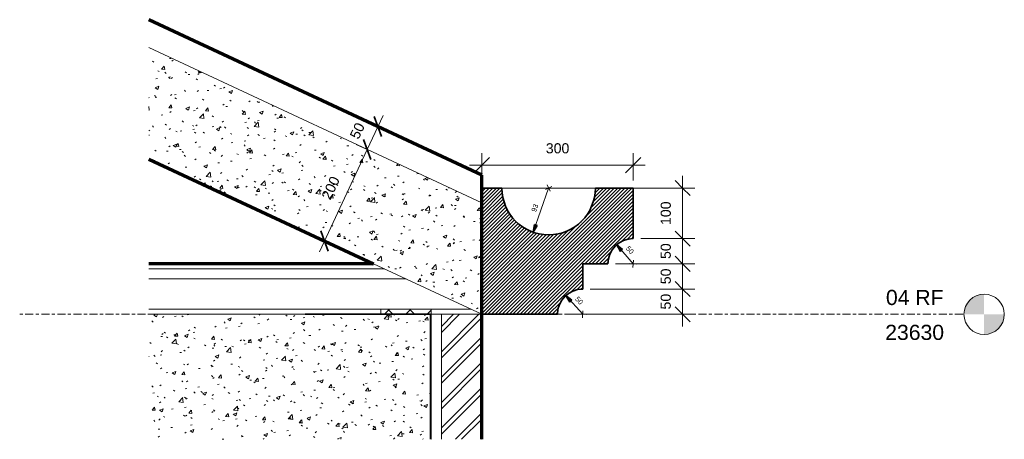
# Model space of a CAD drawing. Header units: millimetres. Extents: x 23820 to 25771, y 5683 to 6513.
import ezdxf

# ---------------------------------------------------------------- set-up
doc = ezdxf.new("R2010")
doc.units = ezdxf.units.MM
doc.linetypes.add('Centre', pattern=[31.75, 6.35, -4.7625, 15.875, -4.7625])
for name, color, linetype, lineweight in [('A-ANNO-DIMS', 211, 'Continuous', 9), ('A-ANNO-DIMS-10', 211, 'Continuous', 9), ('A-FLOR', 192, 'Continuous', 35), ('A-FLOR-LEVL', 51, 'Continuous', 9), ('A-FLOR-MCUT', 51, 'Continuous', 18), ('A-FLOR-PATT', 8, 'Continuous', 70), ('A-ROOF', 132, 'Continuous', 35), ('A-ROOF-PATT', 132, 'Continuous', 70), ('A-WALL', 113, 'Continuous', 35), ('A-WALL-PATT', 111, 'Continuous', 70)]:
    doc.layers.add(name, color=color, linetype=linetype, lineweight=lineweight)
doc.styles.add('Arial', font='arial.ttf', dxfattribs={"height": 30})
doc.styles.add('Arial_1', font='arial.ttf', dxfattribs={"height": 20})
doc.styles.add('Arial_2', font='arial.ttf', dxfattribs={"height": 10})
doc.dimstyles.new('Arrow_-_2_5mm_Arial', dxfattribs={"dimscale": 304.8, "dimtxt": 10.202594, "dimasz": 0.049213, "dimexe": 0.07874, "dimexo": 0, "dimgap": 0.016404, "dimtad": 1, "dimjust": 3, "dimdec": 0, "dimzin": 0, "dimdsep": 46, "dimtxsty": 'Arial_2', "dimsah": 1, "dimcen": 0.09, "dimazin": 0, "dimtfac": 1, "dimtdec": 4, "dimtix": 1, "dimtmove": 0, "dimatfit": 2, "dimfxl": 1, "dimtvp": 1, "dimtfill": 1, "dimtolj": 1, "dimtzin": 0, "dimarcsym": 2})
doc.dimstyles.new('Diagonal_-_2_5mm_Arial', dxfattribs={"dimscale": 304.8, "dimtxt": 20.405188, "dimasz": 0.098425, "dimexe": 0.07874, "dimexo": 0.049213, "dimgap": 0.057415, "dimtad": 1, "dimdec": 0, "dimzin": 0, "dimdsep": 46, "dimtxsty": 'Arial_1', "dimblk1": 'OBLIQUE', "dimblk2": 'OBLIQUE', "dimsah": 1, "dimcen": 0.09, "dimdle": 0.07874, "dimazin": 0, "dimtfac": 1, "dimtdec": 4, "dimtix": 1, "dimtmove": 0, "dimatfit": 3, "dimfxl": 1, "dimtvp": 1, "dimtolj": 1, "dimtzin": 0, "dimarcsym": 2})
pattern_1 = [(50, (19481.45, -22.5), (72.87376, -6.37607), [7.62, -83.82]), (355, (19481.45, -22.5), (-14.097, 76.42244), [6.096, -67.056]), (100.451, (19487.52, -23.03), (58.77696, 70.0469), [6.476, -71.236]), (46.184, (19481.45, -2.18), (108.4314, -16.8175), [11.43, -125.73]), (96.636, (19490.49, -3.58), (94.961, 98.9709), [9.714, -106.854]), (351.184, (19481.45, -2.18), (94.9623, 98.9702), [9.144, -100.584]), (21, (19491.61, -7.26), (60.64565, -40.90654), [7.62, -83.82]), (326, (19491.61, -7.26), (24.7208, 73.6749), [6.096, -67.056]), (71.451, (19496.66, -10.67), (85.3669, 32.76874), [6.476, -71.236]), (37.5, (19481.45, -22.5), (1.235525, 33.82243), [3.353, -62.89, 3.353, -64.719, -67.31]), (37.5, (19481.45, -22.5), (1.235525, 33.82243), [-134.315, 3.353, -63.957]), (7.5, (19481.45, -22.5), (26.72815, 40.07255), [3.353, -35.458, 3.353, -61.366, -25.654]), (7.5, (19481.45, -22.5), (26.72815, 40.07255), [-103.53, 3.353, -22.301]), (327.5, (19458.792, -22.5), (54.23632, -2.29212), [3.353, -22.047, 3.353, -75.895, -105.156]), (327.5, (19458.792, -22.5), (54.23632, -2.29212), [-104.648, 3.353, -101.803]), (317.5, (19448.63, -22.5), (59.25158, 10.17014), [3.353, -29.667, 3.353, -49.276, -74.676]), (317.5, (19448.63, -22.5), (59.25158, 10.17014), [-85.649, 3.353, -71.323])]

# ---------------------------------------------------------------- blocks, each defined once
blk = doc.blocks.new('Level - M_Level Head - Circle-24867-Roof Fescia Section')
at = {"layer": 'A-FLOR-LEVL'}
h = blk.add_hatch(color=256, dxfattribs=at)
edge = h.paths.add_edge_path()
edge.add_line((25731.1, 5930), (25691.1, 5930))
edge.add_arc((25731.1, 5930), 40, 90, 180, ccw=False)
edge.add_line((25731.1, 5970), (25731.1, 5930))
h = blk.add_hatch(color=256, dxfattribs=at)
edge = h.paths.add_edge_path()
edge.add_line((25731.1, 5890), (25731.1, 5930))
edge.add_line((25731.1, 5930), (25771.1, 5930))
edge.add_arc((25731.1, 5930), 40, -90, 0, ccw=False)
blk.add_circle((25731.1, 5930), 40, dxfattribs=at)
blk = doc.blocks.new('DIMBLOCK1-Roof Fescia Section')
at = {"layer": 'A-ANNO-DIMS-10', "lineweight": 35}
for p, q in [((25133.8, 5980), (25118.8, 5995)), ((25133.8, 5980), (25148.8, 5965)), ((25133.8, 5930), (25118.8, 5945)), ((25133.8, 5930), (25148.8, 5915))]:
    blk.add_line(p, q, dxfattribs=at)
at = {"layer": 'A-ANNO-DIMS-10'}
for p, q in [((24950.8, 5980), (25157.8, 5980)), ((25133.8, 5980), (24950.8, 5980)), ((25133.8, 5906), (25133.8, 5980)), ((24900.8, 5930), (25157.8, 5930)), ((25133.8, 5930), (24900.8, 5930))]:
    blk.add_line(p, q, dxfattribs=at)
at = {"layer": 'A-ANNO-DIMS-10', "color": 0, "insert": (25090.3, 5939.6), "char_height": 20, "width": 36.918, "attachment_point": 1, "rotation": 90, "line_spacing_factor": 0.941778, "style": 'Arial_1'}
blk.add_mtext('50', dxfattribs=at)
blk = doc.blocks.new('_Oblique')
at = {"color": 0, "linetype": 'ByBlock', "lineweight": -2}
blk.add_line((-0.5, -0.5), (0.5, 0.5), dxfattribs=at)
blk = doc.blocks.new('DIMBLOCK2-Roof Fescia Section')
at = {"layer": 'A-ANNO-DIMS-10'}
for p, q in [((25000.8, 6030), (25157.8, 6030)), ((25133.8, 6030), (25000.8, 6030)), ((25133.8, 5980), (25133.8, 6030)), ((24950.8, 5980), (25157.8, 5980)), ((25133.8, 5980), (24950.8, 5980))]:
    blk.add_line(p, q, dxfattribs=at)
at = {"layer": 'A-ANNO-DIMS-10', "lineweight": 35}
for p, q in [((25133.8, 6030), (25118.8, 6045)), ((25133.8, 6030), (25148.8, 6015)), ((25133.8, 5980), (25118.8, 5995)), ((25133.8, 5980), (25148.8, 5965))]:
    blk.add_line(p, q, dxfattribs=at)
at = {"layer": 'A-ANNO-DIMS-10', "color": 0, "insert": (25090.3, 5989.6), "char_height": 20, "width": 36.918, "attachment_point": 1, "rotation": 90, "line_spacing_factor": 0.941778, "style": 'Arial_1'}
blk.add_mtext('50', dxfattribs=at)
blk = doc.blocks.new('DIMBLOCK3-Roof Fescia Section')
at = {"layer": 'A-ANNO-DIMS-10', "lineweight": 35}
for p, q in [((25133.8, 6080), (25118.8, 6095)), ((25133.8, 6080), (25148.8, 6065)), ((25133.8, 6030), (25118.8, 6045)), ((25133.8, 6030), (25148.8, 6015))]:
    blk.add_line(p, q, dxfattribs=at)
at = {"layer": 'A-ANNO-DIMS-10'}
for p, q in [((25050.8, 6080), (25157.8, 6080)), ((25133.8, 6080), (25050.8, 6080)), ((25133.8, 6030), (25133.8, 6080)), ((25000.8, 6030), (25157.8, 6030)), ((25133.8, 6030), (25000.8, 6030))]:
    blk.add_line(p, q, dxfattribs=at)
at = {"layer": 'A-ANNO-DIMS-10', "color": 0, "insert": (25090.3, 6039.6), "char_height": 20, "width": 36.918, "attachment_point": 1, "rotation": 90, "line_spacing_factor": 0.941778, "style": 'Arial_1'}
blk.add_mtext('50', dxfattribs=at)
blk = doc.blocks.new('DIMBLOCK4-Roof Fescia Section')
at = {"layer": 'A-ANNO-DIMS-10'}
for p, q in [((25133.8, 6080), (25133.8, 6204)), ((24790.8, 6180), (25157.8, 6180)), ((25133.8, 6180), (24790.8, 6180)), ((25050.8, 6080), (25157.8, 6080)), ((25133.8, 6080), (25050.8, 6080))]:
    blk.add_line(p, q, dxfattribs=at)
at = {"layer": 'A-ANNO-DIMS-10', "lineweight": 35}
for p, q in [((25133.8, 6180), (25118.8, 6195)), ((25133.8, 6180), (25148.8, 6165)), ((25133.8, 6080), (25118.8, 6095)), ((25133.8, 6080), (25148.8, 6065))]:
    blk.add_line(p, q, dxfattribs=at)
at = {"layer": 'A-ANNO-DIMS-10', "color": 0, "insert": (25090.3, 6106.9), "char_height": 20, "width": 55.377, "attachment_point": 1, "rotation": 90, "line_spacing_factor": 0.941778, "style": 'Arial_1'}
blk.add_mtext('100', dxfattribs=at)
blk = doc.blocks.new('DIMBLOCK5-Roof Fescia Section')
at = {"layer": 'A-ANNO-DIMS-10', "lineweight": 35}
blk.add_hatch(color=256, dxfattribs=at).paths.add_polyline_path([(24837.9, 6092.6), (24845.3, 6105.9), (24840.3, 6107.7)])
at = {"layer": 'A-ANNO-DIMS-10'}
for p, q in [((24871.4, 6173.6), (24865.2, 6186.4)), ((24868.3, 6180), (24837.9, 6092.6)), ((24861.9, 6176.9), (24874.6, 6183.1))]:
    blk.add_line(p, q, dxfattribs=at)
at = {"layer": 'A-ANNO-DIMS-10', "lineweight": 35}
for p, q in [((24840.3, 6107.7), (24837.9, 6092.6)), ((24845.3, 6105.9), (24840.3, 6107.7)), ((24837.9, 6092.6), (24845.3, 6105.9))]:
    blk.add_line(p, q, dxfattribs=at)
at = {"layer": 'A-ANNO-DIMS-10'}
blk.add_arc((24868.3, 6180), 92.5, 235.9704, 265.7023, dxfattribs=at)
at = {"layer": 'A-ANNO-DIMS-10', "color": 0, "insert": (24833.6, 6135), "char_height": 10, "width": 18.459, "attachment_point": 1, "rotation": 70.8364, "line_spacing_factor": 0.941778, "style": 'Arial_2', "bg_fill": 3, "box_fill_scale": 1.25, "bg_fill_color": 256, "bg_fill_true_color": 13158600, "bg_fill_transparency": 0}
blk.add_mtext('93', dxfattribs=at)
blk = doc.blocks.new('DIMBLOCK6-Roof Fescia Section')
at = {"layer": 'A-ANNO-DIMS-10', "lineweight": 35}
blk.add_hatch(color=256, dxfattribs=at).paths.add_polyline_path([(25003.1, 6067.8), (25010.9, 6054.7), (25014.9, 6058.2)])
at = {"layer": 'A-ANNO-DIMS-10'}
for p, q in [((25035.8, 6030), (25003.1, 6067.8)), ((25028.7, 6030.5), (25042.8, 6029.5)), ((25036.3, 6037.1), (25035.3, 6022.9))]:
    blk.add_line(p, q, dxfattribs=at)
at = {"layer": 'A-ANNO-DIMS-10', "lineweight": 35}
for p, q in [((25003.1, 6067.8), (25010.9, 6054.7)), ((25014.9, 6058.2), (25003.1, 6067.8)), ((25010.9, 6054.7), (25014.9, 6058.2))]:
    blk.add_line(p, q, dxfattribs=at)
at = {"layer": 'A-ANNO-DIMS-10'}
blk.add_arc((25035.8, 6030), 50, 103.3452, 158.3492, dxfattribs=at)
at = {"layer": 'A-ANNO-DIMS-10', "color": 0, "insert": (25028, 6066.5), "char_height": 10, "width": 18.459, "attachment_point": 1, "rotation": 310.8472, "line_spacing_factor": 0.941778, "style": 'Arial_2', "bg_fill": 3, "box_fill_scale": 1.25, "bg_fill_color": 256, "bg_fill_true_color": 13158600, "bg_fill_transparency": 0}
blk.add_mtext('50', dxfattribs=at)
blk = doc.blocks.new('DIMBLOCK7-Roof Fescia Section')
at = {"layer": 'A-ANNO-DIMS-10', "lineweight": 35}
blk.add_hatch(color=256, dxfattribs=at).paths.add_polyline_path([(24902.4, 5967.2), (24910.4, 5954.2), (24914.4, 5957.8)])
at = {"layer": 'A-ANNO-DIMS-10'}
for p, q in [((24935.8, 5930), (24902.4, 5967.2)), ((24936.2, 5937.1), (24935.4, 5922.9)), ((24928.7, 5930.4), (24942.9, 5929.6))]:
    blk.add_line(p, q, dxfattribs=at)
at = {"layer": 'A-ANNO-DIMS-10', "lineweight": 35}
for p, q in [((24902.4, 5967.2), (24910.4, 5954.2)), ((24914.4, 5957.8), (24902.4, 5967.2)), ((24910.4, 5954.2), (24914.4, 5957.8))]:
    blk.add_line(p, q, dxfattribs=at)
at = {"layer": 'A-ANNO-DIMS-10'}
blk.add_arc((24935.8, 5930), 50, 104.4964, 159.5003, dxfattribs=at)
at = {"layer": 'A-ANNO-DIMS-10', "color": 0, "insert": (24927.3, 5966.3), "char_height": 10, "width": 18.459, "attachment_point": 1, "rotation": 311.9983, "line_spacing_factor": 0.941778, "style": 'Arial_2', "bg_fill": 3, "box_fill_scale": 1.25, "bg_fill_color": 256, "bg_fill_true_color": 13158600, "bg_fill_transparency": 0}
blk.add_mtext('50', dxfattribs=at)
blk = doc.blocks.new('DIMBLOCK8-Roof Fescia Section')
at = {"layer": 'A-ANNO-DIMS-10'}
for p, q in [((24735.8, 6195), (24735.8, 6249.3)), ((25035.8, 6195), (25035.8, 6249.3)), ((24711.8, 6225.3), (25059.8, 6225.3)), ((24735.8, 6225.3), (24735.8, 6195)), ((25035.8, 6225.3), (25035.8, 6195))]:
    blk.add_line(p, q, dxfattribs=at)
at = {"layer": 'A-ANNO-DIMS-10', "lineweight": 35}
for p, q in [((24735.8, 6225.3), (24720.8, 6210.3)), ((24735.8, 6225.3), (24750.8, 6240.3)), ((25035.8, 6225.3), (25020.8, 6210.3)), ((25035.8, 6225.3), (25050.8, 6240.3))]:
    blk.add_line(p, q, dxfattribs=at)
at = {"layer": 'A-ANNO-DIMS-10', "color": 0, "insert": (24862.7, 6268.8), "char_height": 20, "width": 55.377, "attachment_point": 1, "line_spacing_factor": 0.941778, "style": 'Arial_1'}
blk.add_mtext('300', dxfattribs=at)
blk = doc.blocks.new('DIMBLOCK9-Roof Fescia Section')
at = {"layer": 'A-ANNO-DIMS-10'}
for p, q in [((24540.1, 6323.6), (24508.9, 6256.5)), ((24535.6, 6299.2), (24508.2, 6311.9)), ((24530, 6301.8), (24535.6, 6299.2)), ((24514.5, 6253.9), (24487.1, 6266.6)), ((24508.9, 6256.5), (24514.5, 6253.9))]:
    blk.add_line(p, q, dxfattribs=at)
at = {"layer": 'A-ANNO-DIMS-10', "lineweight": 35}
for p, q in [((24530, 6301.8), (24522.7, 6321.7)), ((24530, 6301.8), (24537.2, 6281.9)), ((24508.9, 6256.5), (24501.6, 6276.4)), ((24508.9, 6256.5), (24516.1, 6236.6))]:
    blk.add_line(p, q, dxfattribs=at)
at = {"layer": 'A-ANNO-DIMS-10', "color": 0, "insert": (24473.5, 6283.6), "char_height": 20, "width": 36.918, "attachment_point": 1, "rotation": 65, "line_spacing_factor": 0.941778, "style": 'Arial_1'}
blk.add_mtext('50', dxfattribs=at)
blk = doc.blocks.new('DIMBLOCK10-Roof Fescia Section')
at = {"layer": 'A-ANNO-DIMS-10'}
for p, q in [((24514.5, 6253.9), (24487.1, 6266.6)), ((24508.9, 6256.5), (24414.2, 6053.5)), ((24508.9, 6256.5), (24514.5, 6253.9)), ((24430, 6072.6), (24402.6, 6085.4)), ((24424.3, 6075.2), (24430, 6072.6))]:
    blk.add_line(p, q, dxfattribs=at)
at = {"layer": 'A-ANNO-DIMS-10', "lineweight": 35}
for p, q in [((24508.9, 6256.5), (24501.6, 6276.4)), ((24508.9, 6256.5), (24516.1, 6236.6)), ((24424.3, 6075.2), (24417.1, 6095.2)), ((24424.3, 6075.2), (24431.6, 6055.3))]:
    blk.add_line(p, q, dxfattribs=at)
at = {"layer": 'A-ANNO-DIMS-10', "color": 0, "insert": (24417.4, 6163.3), "char_height": 20, "width": 55.377, "attachment_point": 1, "rotation": 65, "line_spacing_factor": 0.941778, "style": 'Arial_1'}
blk.add_mtext('200', dxfattribs=at)

msp = doc.modelspace()

# ---------------------------------------------------------------- hatches: boundary and pattern name
at = {"layer": 'A-FLOR-PATT', "lineweight": 18}
h = msp.add_hatch(dxfattribs=at)
h.set_pattern_fill('FP_3', color=256, style=0, pattern_type=2)
h.set_pattern_definition(pattern_1)
h.paths.add_polyline_path([(24415.9, 5682.5), (24633.5, 5682.5), (24633.5, 5930), (24076.1, 5930), (24076.1, 5682.5), (24385.8, 5682.5)])
at = {"layer": 'A-ROOF-PATT', "lineweight": 18}
h = msp.add_hatch(dxfattribs=at)
h.set_pattern_fill('FP_3', color=256, style=0, pattern_type=2)
h.set_pattern_definition(pattern_1)
h.paths.add_polyline_path([(24735.8, 5930), (24735.8, 6150.7), (24076.1, 6458.3), (24076.1, 6237.6), (24714.3, 5940)])
at = {"layer": 'A-WALL-PATT', "lineweight": 18}
h = msp.add_hatch(dxfattribs=at)
h.set_pattern_fill('FP_4', color=256, style=0, pattern_type=2)
h.set_pattern_definition([(45, (19481.449, -22.5), (-3.535534, 3.535534), [])])
h.paths.add_polyline_path([(24735.8, 5930), (24885.8, 5930), (24886.2, 5936.5), (24887.5, 5942.9), (24889.6, 5949.1), (24892.5, 5955), (24896.1, 5960.4), (24900.5, 5965.4), (24905.4, 5969.7), (24910.8, 5973.3), (24916.7, 5976.2), (24922.9, 5978.3), (24929.3, 5979.6), (24935.8, 5980), (24935.8, 6030), (24985.8, 6030), (24986.2, 6036.5), (24987.5, 6042.9), (24989.6, 6049.1), (24992.5, 6055), (24996.1, 6060.4), (25000.4, 6065.4), (25005.3, 6069.7), (25010.8, 6073.3), (25016.6, 6076.2), (25022.8, 6078.3), (25029.2, 6079.6), (25035.8, 6080), (25035.8, 6180), (24960.8, 6180), (24960.1, 6169.3), (24958.3, 6158.7), (24955, 6147.8), (24950.9, 6138.5), (24945.6, 6129.2), (24939.1, 6120.5), (24931.7, 6112.7), (24923.5, 6105.8), (24914.5, 6099.9), (24904.9, 6095.1), (24894.8, 6091.4), (24884.3, 6088.9), (24873.6, 6087.7), (24862.9, 6087.7), (24852.2, 6088.9), (24841.7, 6091.4), (24831.6, 6095.1), (24822, 6099.9), (24813, 6105.8), (24804.8, 6112.7), (24797.4, 6120.5), (24791, 6129.2), (24785.6, 6138.5), (24781.3, 6148.4), (24778.3, 6158.7), (24776.4, 6169.3), (24775.8, 6180), (24735.8, 6180), (24735.8, 6031.5)])
h = msp.add_hatch(dxfattribs=at)
h.set_pattern_fill('FP_2', color=256, style=0, pattern_type=2)
h.set_pattern_definition([(45, (19481.45, -22.5), (-21.2132, 21.2132), []), (135, (19481.45, -22.5), (-21.2132, -21.2132), [])])
h.paths.add_polyline_path([(24633.6, 5682.5), (24635.8, 5682.5), (24635.8, 5940), (24535.8, 5940), (24535.8, 5930), (24633.5, 5930), (24633.5, 5682.5)])
h = msp.add_hatch(dxfattribs=at)
h.set_pattern_fill('FP_1', color=256, style=0, pattern_type=2)
h.set_pattern_definition([(45, (19481.45, -22.5), (-25.14472, 25.14472), []), (45, (19481.45, 15.6), (-25.14472, 25.14472), [])])
h.paths.add_polyline_path([(24655.8, 5682.5), (24735.8, 5682.5), (24735.8, 5930), (24655.8, 5930), (24655.8, 5915.2)])

# ---------------------------------------------------------------- linework, layer by layer
at = {"layer": 'A-FLOR', "lineweight": 70}
msp.add_line((24521.3, 6030), (24076.1, 6030), dxfattribs=at)
at = {"layer": 'A-FLOR'}
msp.add_line((24633.5, 5930), (24385.8, 5930), dxfattribs=at)
at = {"layer": 'A-FLOR-LEVL', "linetype": 'Centre'}
msp.add_line((23820.3, 5930), (25691.1, 5930), dxfattribs=at)
at = {"layer": 'A-FLOR-MCUT'}
for p, q in [((24542.8, 6020), (24076.1, 6020)), ((24585.7, 6000), (24076.1, 6000)), ((24076.1, 5940), (24714.3, 5940)), ((24635.8, 5940), (24635.8, 5930)), ((24385.8, 5930), (24076.1, 5930)), ((24633.5, 5682.5), (24633.5, 5930))]:
    msp.add_line(p, q, dxfattribs=at)
at = {"layer": 'A-ROOF', "lineweight": 70}
for p, q in [((24735.8, 6205.8), (24076.1, 6513.5)), ((24076.1, 6237.6), (24521.3, 6030)), ((24735.8, 5930), (24735.8, 6205.8))]:
    msp.add_line(p, q, dxfattribs=at)
at = {"layer": 'A-ROOF', "lineweight": 18}
for p, q in [((24076.1, 6458.3), (24735.8, 6150.7)), ((24521.3, 6030), (24735.8, 5930))]:
    msp.add_line(p, q, dxfattribs=at)
at = {"layer": 'A-WALL'}
for p, q in [((24775.8, 6180), (24735.8, 6180)), ((25035.8, 6180), (24960.8, 6180)), ((25035.8, 6080), (25035.8, 6180)), ((24935.8, 5980), (24935.8, 6030)), ((24935.8, 6030), (24985.8, 6030)), ((24735.8, 5930), (24885.8, 5930))]:
    msp.add_line(p, q, dxfattribs=at)
at = {"layer": 'A-WALL', "lineweight": 18}
for p, q in [((24775.8, 6180), (24960.8, 6180)), ((24776.6, 6167.4), (24776.3, 6170.2)), ((24960.2, 6170.2), (24959.9, 6167.4)), ((24778.5, 6157.6), (24777.9, 6160.4)), ((24958.7, 6160.4), (24958, 6157.6)), ((24786.4, 6136.9), (24785.1, 6139.4)), ((24791.6, 6128.3), (24790, 6130.7)), ((24946.5, 6130.7), (24945, 6128.3)), ((24951.4, 6139.4), (24950.1, 6136.9)), ((24806.1, 6111.5), (24804, 6113.5)), ((24813.9, 6105.2), (24811.6, 6106.9)), ((24924.9, 6106.9), (24922.6, 6105.2)), ((24932.5, 6113.5), (24930.4, 6111.5)), ((24833.3, 6094.4), (24830.6, 6095.5)), ((24842.8, 6091.1), (24840.1, 6091.9)), ((24864.7, 6087.6), (24861.8, 6087.7)), ((24874.7, 6087.7), (24871.8, 6087.6)), ((24896.5, 6091.9), (24893.8, 6091.1)), ((24905.9, 6095.5), (24903.2, 6094.4)), ((24535.8, 5940), (24535.8, 5930)), ((24633.5, 5930), (24633.5, 5930)), ((24633.5, 5930), (24633.5, 5682.5)), ((24735.8, 5930), (24635.8, 5930)), ((24635.8, 5682.5), (24635.8, 5930)), ((24655.8, 5682.5), (24655.8, 5930))]:
    msp.add_line(p, q, dxfattribs=at)
at = {"layer": 'A-WALL', "lineweight": 70}
msp.add_line((24735.8, 5682.5), (24735.8, 5930), dxfattribs=at)
at = {"layer": 'A-WALL'}
for centre, radius, start, end in [((24868.3, 6180), 92.5, 180, 360), ((25035.8, 6030), 50, 90, 180), ((24935.8, 5930), 50, 90, 180)]:
    msp.add_arc(centre, radius, start, end, dxfattribs=at)

# ---------------------------------------------------------------- block references
at = {"layer": 'A-FLOR-LEVL'}
msp.add_blockref('Level - M_Level Head - Circle-24867-Roof Fescia Section', (0, 0), dxfattribs=at)

# ---------------------------------------------------------------- texts
at = {"layer": 'A-FLOR-LEVL', "char_height": 30, "attachment_point": 1, "style": 'Arial', "bg_fill": 3, "box_fill_scale": 1.25, "bg_fill_color": 256, "bg_fill_true_color": 13158600, "bg_fill_transparency": 0}
for s, insert, width in [('04 RF', (25536.6, 5978.4), 140.295), ('23630', (25535.2, 5909.3), 144.304)]:
    msp.add_mtext(s, dxfattribs=dict(at, insert=insert, width=width))

# ---------------------------------------------------------------- dimensions: what is measured, and where the dimension line sits
at = {"layer": 'A-ANNO-DIMS'}
for base, p1, p2, angle, override, picture, middle in [((24508.9, 6256.5), (24549.2, 6292.8), (24528.1, 6247.5), 65, {"dimpost": '<>', "dimfxl": 50}, 'DIMBLOCK9-Roof Fescia Section', (24494.3, 6290.9)), ((24424.3, 6075.2), (24528.1, 6247.5), (24443.6, 6066.3), 65, {"dimpost": '<>', "dimfxl": 200}, 'DIMBLOCK10-Roof Fescia Section', (24441.5, 6177.6)), ((25133.8, 6180), (25035.8, 6080), (24775.8, 6180), 90, {"dimpost": '<>', "dimfxl": 278.567766}, 'DIMBLOCK4-Roof Fescia Section', (25106.1, 6130)), ((25133.8, 6080), (24985.8, 6030), (25035.8, 6080), 90, {"dimpost": '<>', "dimfxl": 70.710678}, 'DIMBLOCK3-Roof Fescia Section', (25106.1, 6055)), ((25133.8, 6030), (24935.8, 5980), (24985.8, 6030), 90, {"dimpost": '<>', "dimfxl": 70.682693}, 'DIMBLOCK2-Roof Fescia Section', (25106.1, 6005)), ((25133.8, 5980), (24885.8, 5930), (24935.8, 5980), 90, {"dimpost": '<>', "dimfxl": 70.710678}, 'DIMBLOCK1-Roof Fescia Section', (25106.1, 5955))]:
    dim = msp.add_linear_dim(base=base, p1=p1, p2=p2, angle=angle, dimstyle='Diagonal_-_2_5mm_Arial', override=override, dxfattribs=at)
    dim.commit()
    dim.dimension.update_dxf_attribs({"geometry": picture, "text_midpoint": middle})

# ---------------------------------------------------------------- next in the draw order: dimensions: what is measured, and where the dimension line sits
for center, mpoint, picture, middle in [((24868.3, 6180), (24837.9, 6092.6), 'DIMBLOCK5-Roof Fescia Section', (24846, 6146.7)), ((25035.8, 6030), (25003.1, 6067.8), 'DIMBLOCK6-Roof Fescia Section', (25032, 6049.8)), ((24935.8, 5930), (24902.4, 5967.2), 'DIMBLOCK7-Roof Fescia Section', (24931.6, 5949.8))]:
    dim = msp.add_radius_dim(center=center, mpoint=mpoint, dimstyle='Arrow_-_2_5mm_Arial', override={"dimpost": '<>'}, dxfattribs=at)
    dim.commit()
    dim.dimension.update_dxf_attribs({"geometry": picture, "text_midpoint": middle})

# ---------------------------------------------------------------- next in the draw order: dimensions: what is measured, and where the dimension line sits
dim = msp.add_linear_dim(base=(25035.8, 6225.3), p1=(24735.8, 6180), p2=(25035.8, 6180), dimstyle='Diagonal_-_2_5mm_Arial', override={"dimpost": '<>', "dimfxl": 300}, dxfattribs=at)
dim.commit()
dim.dimension.update_dxf_attribs({"geometry": 'DIMBLOCK8-Roof Fescia Section', "text_midpoint": (24885.8, 6253)})

doc.saveas('drawing.dxf')
